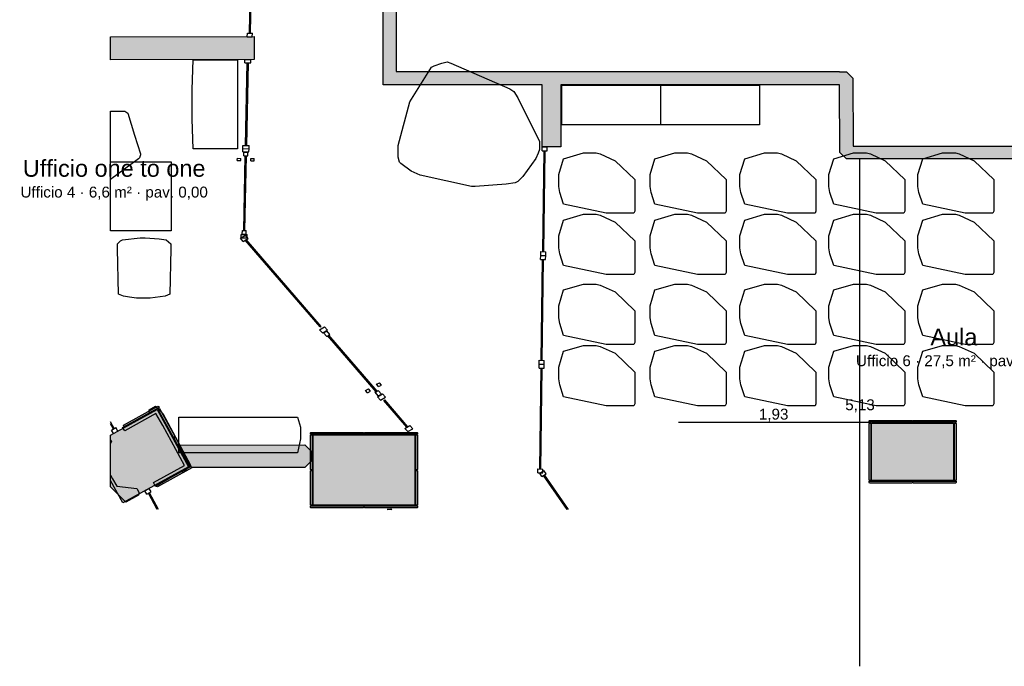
# Model space of a CAD drawing. Header units: millimetres. Extents: x -9985 to 240895, y -184894 to 39395.
# Tile 118 of 164: x 115104 to 125065, y -147394 to -140857. Entities that reach past the tile are written whole.
import ezdxf
from ezdxf.enums import TextEntityAlignment as Align

# ---------------------------------------------------------------- set-up
doc = ezdxf.new("R2010")
doc.units = ezdxf.units.MM
for name, color, linetype in [('A-ARREDI', 9, 'Continuous'), ('A-MISURE', 40, 'Continuous'), ('A-MURI-ESISTENTI', 7, 'Continuous'), ('A-MURI-NUOVI', 40, 'Continuous'), ('A-PARETI-VETRATE', 5, 'Continuous'), ('A-PILASTRI', 8, 'Continuous'), ('A-TESTI', 7, 'Continuous'), ('A-VETRINE', 4, 'Continuous')]:
    doc.layers.add(name, color=color, linetype=linetype)
doc.styles.add('VISIO', font='arial.ttf')

msp = doc.modelspace()

# ---------------------------------------------------------------- hatches: boundary and pattern name
at = {"layer": 'A-MURI-ESISTENTI'}
for points in [[(119227.501, -132885), (119227.495, -132889.995), (119222.501, -132890), (119222.501, -137220), (119157.501, -137285), (119077.505, -137286.127), (119077.501, -137285), (118802.501, -137290), (118802.501, -138840), (118912.501, -138850), (118912.501, -141380), (119489.501, -141381), (120390.501, -141381), (120577.501, -141381), (123397.501, -141381), (123397.501, -141385), (123467.501, -141385), (123532.501, -141450), (123537.501, -142135), (126997.501, -142135), (126997.501, -142265), (123467.501, -142265), (123402.501, -142200), (123397.501, -141515), (120577.501, -141515), (120577.501, -142143), (120390.501, -142143), (120390.501, -141515), (118782.501, -141515), (118782.501, -141381), (118782.501, -132520), (118847.501, -132455), (120097.501, -132455), (120102.501, -132360), (120167.501, -132295), (120267.501, -132295), (120332.501, -132360), (120337.501, -132455), (123197.501, -132455), (123197.501, -132885), (119227.501, -132885)], [(116457.501, -145535), (116772.501, -145365), (116552.501, -144960), (116480.501, -144840), (116167.501, -145015), (116142.501, -144980), (116417.501, -144835), (116412.501, -144800), (116477.501, -144765), (116552.501, -144840), (116832.501, -145360), (116757.501, -145435), (116737.501, -145425), (116477.501, -145575), (116457.501, -145535)], [(116032.501, -145120), (116022.501, -145143.294), (116022.501, -145107.778), (116032.501, -145120)], [(116022.501, -145580), (116022.501, -145461.684), (116042.501, -145500), (116086.501, -145572), (116287.501, -145595), (116312.501, -145640), (116307.501, -145665), (116177.501, -145735), (116022.501, -145580)]]:
    msp.add_hatch(color=7, dxfattribs=at).paths.add_polyline_path(points)
at = {"layer": 'A-MURI-NUOVI'}
for points in [[(116022.501, -141263.313), (116022.501, -141031.375), (117474.501, -141028), (117475.501, -141260), (116022.501, -141263.313)], [(116837.501, -145384), (116712.501, -145160), (117988.501, -145154), (118053.501, -145220), (118053.501, -145320), (117988.501, -145384), (116837.501, -145384)]]:
    msp.add_hatch(color=40, dxfattribs=at).paths.add_polyline_path(points)
at = {"layer": 'A-PILASTRI'}
for points in [[(116146.501, -145742), (116022.501, -145516.616), (116022.501, -145057.547), (116495.501, -144798), (116812.501, -145377), (116146.501, -145742)], [(116160.501, -144973), (116153.501, -144960), (116155.501, -144955), (116501.501, -144765), (116507.501, -144766), (116513.501, -144779), (116160.501, -144973)], [(116501.501, -144794), (116514.501, -144788), (116519.501, -144789), (116673.501, -145069), (116671.501, -145074), (116659.501, -145081), (116501.501, -144794)], [(123696.501, -144927), (123696.501, -144913), (123700.501, -144909), (124130.501, -144909), (124134.501, -144913), (124134.501, -144927), (123696.501, -144927)], [(124140.501, -144927), (124140.501, -144913), (124144.501, -144909), (124574.501, -144909), (124578.501, -144913), (124578.501, -144927), (124140.501, -144927)], [(123714.501, -145515), (123700.501, -145515), (123696.501, -145511), (123696.501, -144939), (123700.501, -144935), (123714.501, -144935), (123714.501, -145515)], [(123722.501, -145515), (123722.501, -144935), (124552.501, -144935), (124552.501, -145515), (123722.501, -145515)], [(124560.501, -144935), (124574.501, -144935), (124578.501, -144939), (124578.501, -145511), (124574.501, -145515), (124560.501, -145515), (124560.501, -144935)], [(116662.501, -145086), (116674.501, -145080), (116679.501, -145081), (116833.501, -145361), (116831.501, -145366), (116819.501, -145373), (116662.501, -145086)], [(118046.501, -145047), (118046.501, -145033), (118050.501, -145029), (118580.501, -145029), (118584.501, -145033), (118584.501, -145047), (118046.501, -145047)], [(118064.501, -145407), (118050.501, -145407), (118046.501, -145403), (118046.501, -145059), (118050.501, -145055), (118064.501, -145055), (118064.501, -145407)], [(118072.501, -145765), (118072.501, -145055), (119102.501, -145055), (119102.501, -145765), (118072.501, -145765)], [(118590.501, -145047), (118590.501, -145033), (118594.501, -145029), (119124.501, -145029), (119128.501, -145033), (119128.501, -145047), (118590.501, -145047)], [(119110.501, -145055), (119124.501, -145055), (119128.501, -145059), (119128.501, -145403), (119124.501, -145407), (119110.501, -145407), (119110.501, -145055)], [(116839.501, -145371), (116845.501, -145384), (116844.501, -145389), (116498.501, -145579), (116492.501, -145578), (116485.501, -145565), (116839.501, -145371)], [(118064.501, -145765), (118050.501, -145765), (118046.501, -145761), (118046.501, -145417), (118050.501, -145413), (118064.501, -145413), (118064.501, -145765)], [(119110.501, -145413), (119124.501, -145413), (119128.501, -145417), (119128.501, -145761), (119124.501, -145765), (119110.501, -145765), (119110.501, -145413)], [(124134.501, -145523), (124134.501, -145537), (124130.501, -145541), (123700.501, -145541), (123696.501, -145537), (123696.501, -145523), (124134.501, -145523)], [(124578.501, -145523), (124578.501, -145537), (124574.501, -145541), (124144.501, -145541), (124140.501, -145537), (124140.501, -145523), (124578.501, -145523)], [(118584.501, -145773), (118584.501, -145787), (118580.501, -145791), (118050.501, -145791), (118046.501, -145787), (118046.501, -145773), (118584.501, -145773)], [(119128.501, -145773), (119128.501, -145787), (119124.501, -145791), (118594.501, -145791), (118590.501, -145787), (118590.501, -145773), (119128.501, -145773)]]:
    msp.add_hatch(color=8, dxfattribs=at).paths.add_polyline_path(points)

# ---------------------------------------------------------------- linework, layer by layer
at = {"layer": 'A-ARREDI'}
for points in [[(116847.801, -141563), (116857.801, -141263), (117307.801, -141263), (117307.801, -142163), (116857.801, -142163), (116847.801, -141863), (116847.801, -141563)], [(116847.801, -141563), (116857.801, -141263), (117307.801, -141263), (117307.801, -142163), (116857.801, -142163), (116847.801, -141863), (116847.801, -141563)], [(119154.001, -142428.1), (119063.001, -142389.1), (118959.001, -142311.1), (118946.001, -142298.1), (118933.001, -142246.1), (118933.001, -142129.1), (119050.001, -141687.1), (119271.001, -141336.1), (119297.001, -141323.1), (119375.001, -141297.1), (119427.001, -141284.1), (119466.001, -141297.1), (120064.001, -141557.1), (120103.001, -141583.1), (120142.001, -141648.1), (120363.001, -142090.1), (120363.001, -142168.1), (120350.001, -142207.1), (120324.001, -142259.1), (120194.001, -142441.1), (120142.001, -142493.1), (120116.001, -142506.1), (120025.001, -142519.1), (119713.001, -142545.1), (119674.001, -142545.1), (119154.001, -142428.1)], [(119154.001, -142428.1), (119063.001, -142389.1), (118959.001, -142311.1), (118946.001, -142298.1), (118933.001, -142246.1), (118933.001, -142129.1), (119050.001, -141687.1), (119271.001, -141336.1), (119297.001, -141323.1), (119375.001, -141297.1), (119427.001, -141284.1), (119466.001, -141297.1), (120064.001, -141557.1), (120103.001, -141583.1), (120142.001, -141648.1), (120363.001, -142090.1), (120363.001, -142168.1), (120350.001, -142207.1), (120324.001, -142259.1), (120194.001, -142441.1), (120142.001, -142493.1), (120116.001, -142506.1), (120025.001, -142519.1), (119713.001, -142545.1), (119674.001, -142545.1), (119154.001, -142428.1)], [(120587.701, -141519.4), (121587.701, -141519.4), (121587.701, -141919.4), (120587.701, -141919.4), (120587.701, -141519.4)], [(120587.701, -141519.4), (121587.701, -141519.4), (121587.701, -141919.4), (120587.701, -141919.4), (120587.701, -141519.4)], [(121588.701, -141519.4), (122588.701, -141519.4), (122588.701, -141919.4), (121588.701, -141919.4), (121588.701, -141519.4)], [(121588.701, -141519.4), (122588.701, -141519.4), (122588.701, -141919.4), (121588.701, -141919.4), (121588.701, -141519.4)], [(116196.501, -141803), (116266.501, -142023), (116326.501, -142213), (116326.501, -142223), (116316.501, -142253), (116306.501, -142263), (116022.501, -142471.824), (116022.501, -141783), (116166.501, -141783), (116196.501, -141803)], [(116196.501, -141803), (116266.501, -142023), (116326.501, -142213), (116326.501, -142223), (116316.501, -142253), (116306.501, -142263), (116022.501, -142471.824), (116022.501, -141783), (116166.501, -141783), (116196.501, -141803)], [(120606.901, -142262.6), (120806.901, -142202.6), (120936.901, -142202.6), (120976.901, -142212.6), (121126.901, -142282.6), (121326.901, -142472.6), (121326.901, -142792.6), (121316.901, -142812.6), (121036.901, -142812.6), (120606.901, -142722.6), (120566.901, -142602.6), (120556.901, -142542.6), (120556.901, -142422.6), (120606.901, -142262.6)], [(120606.901, -142262.6), (120806.901, -142202.6), (120936.901, -142202.6), (120976.901, -142212.6), (121126.901, -142282.6), (121326.901, -142472.6), (121326.901, -142792.6), (121316.901, -142812.6), (121036.901, -142812.6), (120606.901, -142722.6), (120566.901, -142602.6), (120556.901, -142542.6), (120556.901, -142422.6), (120606.901, -142262.6)], [(121530.901, -142262.6), (121730.901, -142202.6), (121860.901, -142202.6), (121900.901, -142212.6), (122050.901, -142282.6), (122250.901, -142472.6), (122250.901, -142792.6), (122240.901, -142812.6), (121960.901, -142812.6), (121530.901, -142722.6), (121490.901, -142602.6), (121480.901, -142542.6), (121480.901, -142422.6), (121530.901, -142262.6)], [(121530.901, -142262.6), (121730.901, -142202.6), (121860.901, -142202.6), (121900.901, -142212.6), (122050.901, -142282.6), (122250.901, -142472.6), (122250.901, -142792.6), (122240.901, -142812.6), (121960.901, -142812.6), (121530.901, -142722.6), (121490.901, -142602.6), (121480.901, -142542.6), (121480.901, -142422.6), (121530.901, -142262.6)], [(122439.901, -142262.6), (122639.901, -142202.6), (122769.901, -142202.6), (122809.901, -142212.6), (122959.901, -142282.6), (123159.901, -142472.6), (123159.901, -142792.6), (123149.901, -142812.6), (122869.901, -142812.6), (122439.901, -142722.6), (122399.901, -142602.6), (122389.901, -142542.6), (122389.901, -142422.6), (122439.901, -142262.6)], [(122439.901, -142262.6), (122639.901, -142202.6), (122769.901, -142202.6), (122809.901, -142212.6), (122959.901, -142282.6), (123159.901, -142472.6), (123159.901, -142792.6), (123149.901, -142812.6), (122869.901, -142812.6), (122439.901, -142722.6), (122399.901, -142602.6), (122389.901, -142542.6), (122389.901, -142422.6), (122439.901, -142262.6)], [(123339.901, -142262.6), (123539.901, -142202.6), (123669.901, -142202.6), (123709.901, -142212.6), (123859.901, -142282.6), (124059.901, -142472.6), (124059.901, -142792.6), (124049.901, -142812.6), (123769.901, -142812.6), (123339.901, -142722.6), (123299.901, -142602.6), (123289.901, -142542.6), (123289.901, -142422.6), (123339.901, -142262.6)], [(123339.901, -142262.6), (123539.901, -142202.6), (123669.901, -142202.6), (123709.901, -142212.6), (123859.901, -142282.6), (124059.901, -142472.6), (124059.901, -142792.6), (124049.901, -142812.6), (123769.901, -142812.6), (123339.901, -142722.6), (123299.901, -142602.6), (123289.901, -142542.6), (123289.901, -142422.6), (123339.901, -142262.6)], [(124239.901, -142262.6), (124439.901, -142202.6), (124569.901, -142202.6), (124609.901, -142212.6), (124759.901, -142282.6), (124959.901, -142472.6), (124959.901, -142792.6), (124949.901, -142812.6), (124669.901, -142812.6), (124239.901, -142722.6), (124199.901, -142602.6), (124189.901, -142542.6), (124189.901, -142422.6), (124239.901, -142262.6)], [(124239.901, -142262.6), (124439.901, -142202.6), (124569.901, -142202.6), (124609.901, -142212.6), (124759.901, -142282.6), (124959.901, -142472.6), (124959.901, -142792.6), (124949.901, -142812.6), (124669.901, -142812.6), (124239.901, -142722.6), (124199.901, -142602.6), (124189.901, -142542.6), (124189.901, -142422.6), (124239.901, -142262.6)], [(116636.501, -142293), (116636.501, -142993), (116022.501, -142993), (116022.501, -142293), (116636.501, -142293)], [(116636.501, -142293), (116636.501, -142993), (116022.501, -142993), (116022.501, -142293), (116636.501, -142293)], [(120606.901, -142882.6), (120806.901, -142822.6), (120936.901, -142822.6), (120976.901, -142832.6), (121126.901, -142902.6), (121326.901, -143092.6), (121326.901, -143412.6), (121316.901, -143432.6), (121036.901, -143432.6), (120606.901, -143342.6), (120566.901, -143222.6), (120556.901, -143162.6), (120556.901, -143042.6), (120606.901, -142882.6)], [(120606.901, -142882.6), (120806.901, -142822.6), (120936.901, -142822.6), (120976.901, -142832.6), (121126.901, -142902.6), (121326.901, -143092.6), (121326.901, -143412.6), (121316.901, -143432.6), (121036.901, -143432.6), (120606.901, -143342.6), (120566.901, -143222.6), (120556.901, -143162.6), (120556.901, -143042.6), (120606.901, -142882.6)], [(121530.901, -142882.6), (121730.901, -142822.6), (121860.901, -142822.6), (121900.901, -142832.6), (122050.901, -142902.6), (122250.901, -143092.6), (122250.901, -143412.6), (122240.901, -143432.6), (121960.901, -143432.6), (121530.901, -143342.6), (121490.901, -143222.6), (121480.901, -143162.6), (121480.901, -143042.6), (121530.901, -142882.6)], [(121530.901, -142882.6), (121730.901, -142822.6), (121860.901, -142822.6), (121900.901, -142832.6), (122050.901, -142902.6), (122250.901, -143092.6), (122250.901, -143412.6), (122240.901, -143432.6), (121960.901, -143432.6), (121530.901, -143342.6), (121490.901, -143222.6), (121480.901, -143162.6), (121480.901, -143042.6), (121530.901, -142882.6)], [(122439.901, -142882.6), (122639.901, -142822.6), (122769.901, -142822.6), (122809.901, -142832.6), (122959.901, -142902.6), (123159.901, -143092.6), (123159.901, -143412.6), (123149.901, -143432.6), (122869.901, -143432.6), (122439.901, -143342.6), (122399.901, -143222.6), (122389.901, -143162.6), (122389.901, -143042.6), (122439.901, -142882.6)], [(122439.901, -142882.6), (122639.901, -142822.6), (122769.901, -142822.6), (122809.901, -142832.6), (122959.901, -142902.6), (123159.901, -143092.6), (123159.901, -143412.6), (123149.901, -143432.6), (122869.901, -143432.6), (122439.901, -143342.6), (122399.901, -143222.6), (122389.901, -143162.6), (122389.901, -143042.6), (122439.901, -142882.6)], [(123339.901, -142882.6), (123539.901, -142822.6), (123669.901, -142822.6), (123709.901, -142832.6), (123859.901, -142902.6), (124059.901, -143092.6), (124059.901, -143412.6), (124049.901, -143432.6), (123769.901, -143432.6), (123339.901, -143342.6), (123299.901, -143222.6), (123289.901, -143162.6), (123289.901, -143042.6), (123339.901, -142882.6)], [(123339.901, -142882.6), (123539.901, -142822.6), (123669.901, -142822.6), (123709.901, -142832.6), (123859.901, -142902.6), (124059.901, -143092.6), (124059.901, -143412.6), (124049.901, -143432.6), (123769.901, -143432.6), (123339.901, -143342.6), (123299.901, -143222.6), (123289.901, -143162.6), (123289.901, -143042.6), (123339.901, -142882.6)], [(124239.901, -142882.6), (124439.901, -142822.6), (124569.901, -142822.6), (124609.901, -142832.6), (124759.901, -142902.6), (124959.901, -143092.6), (124959.901, -143412.6), (124949.901, -143432.6), (124669.901, -143432.6), (124239.901, -143342.6), (124199.901, -143222.6), (124189.901, -143162.6), (124189.901, -143042.6), (124239.901, -142882.6)], [(124239.901, -142882.6), (124439.901, -142822.6), (124569.901, -142822.6), (124609.901, -142832.6), (124759.901, -142902.6), (124959.901, -143092.6), (124959.901, -143412.6), (124949.901, -143432.6), (124669.901, -143432.6), (124239.901, -143342.6), (124199.901, -143222.6), (124189.901, -143162.6), (124189.901, -143042.6), (124239.901, -142882.6)], [(116214.501, -143663), (116154.501, -143653), (116104.501, -143633), (116094.501, -143173), (116094.501, -143123), (116124.501, -143093), (116144.501, -143083), (116324.501, -143063), (116374.501, -143063), (116514.501, -143073), (116584.501, -143083), (116634.501, -143123), (116634.501, -143173), (116624.501, -143633), (116574.501, -143653), (116424.501, -143673), (116284.501, -143673), (116214.501, -143663)], [(116214.501, -143663), (116154.501, -143653), (116104.501, -143633), (116094.501, -143173), (116094.501, -143123), (116124.501, -143093), (116144.501, -143083), (116324.501, -143063), (116374.501, -143063), (116514.501, -143073), (116584.501, -143083), (116634.501, -143123), (116634.501, -143173), (116624.501, -143633), (116574.501, -143653), (116424.501, -143673), (116284.501, -143673), (116214.501, -143663)], [(120606.901, -143589.6), (120806.901, -143529.6), (120936.901, -143529.6), (120976.901, -143539.6), (121126.901, -143609.6), (121326.901, -143799.6), (121326.901, -144119.6), (121316.901, -144139.6), (121036.901, -144139.6), (120606.901, -144049.6), (120566.901, -143929.6), (120556.901, -143869.6), (120556.901, -143749.6), (120606.901, -143589.6)], [(120606.901, -143589.6), (120806.901, -143529.6), (120936.901, -143529.6), (120976.901, -143539.6), (121126.901, -143609.6), (121326.901, -143799.6), (121326.901, -144119.6), (121316.901, -144139.6), (121036.901, -144139.6), (120606.901, -144049.6), (120566.901, -143929.6), (120556.901, -143869.6), (120556.901, -143749.6), (120606.901, -143589.6)], [(121530.901, -143589.6), (121730.901, -143529.6), (121860.901, -143529.6), (121900.901, -143539.6), (122050.901, -143609.6), (122250.901, -143799.6), (122250.901, -144119.6), (122240.901, -144139.6), (121960.901, -144139.6), (121530.901, -144049.6), (121490.901, -143929.6), (121480.901, -143869.6), (121480.901, -143749.6), (121530.901, -143589.6)], [(121530.901, -143589.6), (121730.901, -143529.6), (121860.901, -143529.6), (121900.901, -143539.6), (122050.901, -143609.6), (122250.901, -143799.6), (122250.901, -144119.6), (122240.901, -144139.6), (121960.901, -144139.6), (121530.901, -144049.6), (121490.901, -143929.6), (121480.901, -143869.6), (121480.901, -143749.6), (121530.901, -143589.6)], [(122439.901, -143589.6), (122639.901, -143529.6), (122769.901, -143529.6), (122809.901, -143539.6), (122959.901, -143609.6), (123159.901, -143799.6), (123159.901, -144119.6), (123149.901, -144139.6), (122869.901, -144139.6), (122439.901, -144049.6), (122399.901, -143929.6), (122389.901, -143869.6), (122389.901, -143749.6), (122439.901, -143589.6)], [(122439.901, -143589.6), (122639.901, -143529.6), (122769.901, -143529.6), (122809.901, -143539.6), (122959.901, -143609.6), (123159.901, -143799.6), (123159.901, -144119.6), (123149.901, -144139.6), (122869.901, -144139.6), (122439.901, -144049.6), (122399.901, -143929.6), (122389.901, -143869.6), (122389.901, -143749.6), (122439.901, -143589.6)], [(123339.901, -143589.6), (123539.901, -143529.6), (123669.901, -143529.6), (123709.901, -143539.6), (123859.901, -143609.6), (124059.901, -143799.6), (124059.901, -144119.6), (124049.901, -144139.6), (123769.901, -144139.6), (123339.901, -144049.6), (123299.901, -143929.6), (123289.901, -143869.6), (123289.901, -143749.6), (123339.901, -143589.6)], [(123339.901, -143589.6), (123539.901, -143529.6), (123669.901, -143529.6), (123709.901, -143539.6), (123859.901, -143609.6), (124059.901, -143799.6), (124059.901, -144119.6), (124049.901, -144139.6), (123769.901, -144139.6), (123339.901, -144049.6), (123299.901, -143929.6), (123289.901, -143869.6), (123289.901, -143749.6), (123339.901, -143589.6)], [(124239.901, -143589.6), (124439.901, -143529.6), (124569.901, -143529.6), (124609.901, -143539.6), (124759.901, -143609.6), (124959.901, -143799.6), (124959.901, -144119.6), (124949.901, -144139.6), (124669.901, -144139.6), (124239.901, -144049.6), (124199.901, -143929.6), (124189.901, -143869.6), (124189.901, -143749.6), (124239.901, -143589.6)], [(124239.901, -143589.6), (124439.901, -143529.6), (124569.901, -143529.6), (124609.901, -143539.6), (124759.901, -143609.6), (124959.901, -143799.6), (124959.901, -144119.6), (124949.901, -144139.6), (124669.901, -144139.6), (124239.901, -144049.6), (124199.901, -143929.6), (124189.901, -143869.6), (124189.901, -143749.6), (124239.901, -143589.6)], [(120606.901, -144209.6), (120806.901, -144149.6), (120936.901, -144149.6), (120976.901, -144159.6), (121126.901, -144229.6), (121326.901, -144419.6), (121326.901, -144739.6), (121316.901, -144759.6), (121036.901, -144759.6), (120606.901, -144669.6), (120566.901, -144549.6), (120556.901, -144489.6), (120556.901, -144369.6), (120606.901, -144209.6)], [(120606.901, -144209.6), (120806.901, -144149.6), (120936.901, -144149.6), (120976.901, -144159.6), (121126.901, -144229.6), (121326.901, -144419.6), (121326.901, -144739.6), (121316.901, -144759.6), (121036.901, -144759.6), (120606.901, -144669.6), (120566.901, -144549.6), (120556.901, -144489.6), (120556.901, -144369.6), (120606.901, -144209.6)], [(121530.901, -144209.6), (121730.901, -144149.6), (121860.901, -144149.6), (121900.901, -144159.6), (122050.901, -144229.6), (122250.901, -144419.6), (122250.901, -144739.6), (122240.901, -144759.6), (121960.901, -144759.6), (121530.901, -144669.6), (121490.901, -144549.6), (121480.901, -144489.6), (121480.901, -144369.6), (121530.901, -144209.6)], [(121530.901, -144209.6), (121730.901, -144149.6), (121860.901, -144149.6), (121900.901, -144159.6), (122050.901, -144229.6), (122250.901, -144419.6), (122250.901, -144739.6), (122240.901, -144759.6), (121960.901, -144759.6), (121530.901, -144669.6), (121490.901, -144549.6), (121480.901, -144489.6), (121480.901, -144369.6), (121530.901, -144209.6)], [(122439.901, -144209.6), (122639.901, -144149.6), (122769.901, -144149.6), (122809.901, -144159.6), (122959.901, -144229.6), (123159.901, -144419.6), (123159.901, -144739.6), (123149.901, -144759.6), (122869.901, -144759.6), (122439.901, -144669.6), (122399.901, -144549.6), (122389.901, -144489.6), (122389.901, -144369.6), (122439.901, -144209.6)], [(122439.901, -144209.6), (122639.901, -144149.6), (122769.901, -144149.6), (122809.901, -144159.6), (122959.901, -144229.6), (123159.901, -144419.6), (123159.901, -144739.6), (123149.901, -144759.6), (122869.901, -144759.6), (122439.901, -144669.6), (122399.901, -144549.6), (122389.901, -144489.6), (122389.901, -144369.6), (122439.901, -144209.6)], [(123339.901, -144209.6), (123539.901, -144149.6), (123669.901, -144149.6), (123709.901, -144159.6), (123859.901, -144229.6), (124059.901, -144419.6), (124059.901, -144739.6), (124049.901, -144759.6), (123769.901, -144759.6), (123339.901, -144669.6), (123299.901, -144549.6), (123289.901, -144489.6), (123289.901, -144369.6), (123339.901, -144209.6)], [(123339.901, -144209.6), (123539.901, -144149.6), (123669.901, -144149.6), (123709.901, -144159.6), (123859.901, -144229.6), (124059.901, -144419.6), (124059.901, -144739.6), (124049.901, -144759.6), (123769.901, -144759.6), (123339.901, -144669.6), (123299.901, -144549.6), (123289.901, -144489.6), (123289.901, -144369.6), (123339.901, -144209.6)], [(124239.901, -144209.6), (124439.901, -144149.6), (124569.901, -144149.6), (124609.901, -144159.6), (124759.901, -144229.6), (124959.901, -144419.6), (124959.901, -144739.6), (124949.901, -144759.6), (124669.901, -144759.6), (124239.901, -144669.6), (124199.901, -144549.6), (124189.901, -144489.6), (124189.901, -144369.6), (124239.901, -144209.6)], [(124239.901, -144209.6), (124439.901, -144149.6), (124569.901, -144149.6), (124609.901, -144159.6), (124759.901, -144229.6), (124959.901, -144419.6), (124959.901, -144739.6), (124949.901, -144759.6), (124669.901, -144759.6), (124239.901, -144669.6), (124199.901, -144549.6), (124189.901, -144489.6), (124189.901, -144369.6), (124239.901, -144209.6)], [(116714.401, -144875.7), (117914.401, -144875.7), (117944.401, -144975.7), (117944.401, -145095.7), (117914.401, -145235.7), (116714.401, -145235.7), (116714.401, -144875.7)], [(116714.401, -144875.7), (117914.401, -144875.7), (117944.401, -144975.7), (117944.401, -145095.7), (117914.401, -145235.7), (116714.401, -145235.7), (116714.401, -144875.7)], [(118857.793, -145800.704), (118867.889, -145807.5), (118821.484, -145807.5), (118857.793, -145800.704)], [(118857.793, -145800.704), (118867.889, -145807.5), (118821.484, -145807.5), (118857.793, -145800.704)]]:
    msp.add_lwpolyline(points, close=True, dxfattribs=at)
at = {"layer": 'A-MISURE'}
for p, q in [((123605.001, -147394), (123605.001, -142266)), ((121767.501, -144925), (123695.501, -144925))]:
    msp.add_line(p, q, dxfattribs=at)
at = {"layer": 'A-MURI-ESISTENTI'}
for points in [[(126997.501, -142265), (123467.501, -142265), (123402.501, -142200), (123397.501, -141515), (120577.501, -141515), (120577.501, -142143), (120390.501, -142143), (120390.501, -141515), (118782.501, -141515), (118782.501, -141381), (118782.501, -132520)], [(118912.501, -138850), (118912.501, -141380), (119489.501, -141381), (120390.501, -141381), (120577.501, -141381), (123397.501, -141381), (123397.501, -141385), (123467.501, -141385), (123532.501, -141450), (123537.501, -142135), (126997.501, -142135)]]:
    msp.add_lwpolyline(points, dxfattribs=at)
for points in [[(116457.501, -145535), (116772.501, -145365), (116552.501, -144960), (116480.501, -144840), (116167.501, -145015), (116142.501, -144980), (116417.501, -144835), (116412.501, -144800), (116477.501, -144765), (116552.501, -144840), (116832.501, -145360), (116757.501, -145435), (116737.501, -145425), (116477.501, -145575), (116457.501, -145535)], [(116032.501, -145120), (116022.501, -145143.294), (116022.501, -145107.778), (116032.501, -145120)], [(116022.501, -145580), (116022.501, -145461.684), (116042.501, -145500), (116086.501, -145572), (116287.501, -145595), (116312.501, -145640), (116307.501, -145665), (116177.501, -145735), (116022.501, -145580)]]:
    msp.add_lwpolyline(points, close=True, dxfattribs=at)
at = {"layer": 'A-MURI-NUOVI'}
for points in [[(116022.501, -141263.313), (116022.501, -141031.375), (117474.501, -141028), (117475.501, -141260), (116022.501, -141263.313)], [(116837.501, -145384), (116712.501, -145160), (117988.501, -145154), (118053.501, -145220), (118053.501, -145320), (117988.501, -145384), (116837.501, -145384)]]:
    msp.add_lwpolyline(points, close=True, dxfattribs=at)
at = {"layer": 'A-PARETI-VETRATE'}
for p, q in [((117427.701, -140992.5), (117491.801, -137727)), ((117437.701, -140992.7), (117501.801, -137727.2)), ((117407.001, -141029.8), (117407.701, -140992.2)), ((117407.001, -141029.8), (117457.001, -141030.7)), ((117407.701, -140992.2), (117457.701, -140993)), ((117427.701, -140992.5), (117437.701, -140992.7)), ((117457.001, -141030.7), (117457.701, -140993)), ((117380.401, -141292.7), (117381.101, -141259.9)), ((117380.401, -141292.7), (117442.401, -141293.2)), ((117381.101, -141259.9), (117443.101, -141260.4)), ((117387.901, -142128), (117405.201, -141292.9)), ((117400.301, -142128.1), (117417.601, -141293)), ((117405.201, -141292.9), (117417.601, -141293)), ((117442.401, -141293.2), (117443.101, -141260.4)), ((117362.401, -142160.6), (117363.101, -142127.8)), ((117363.101, -142127.8), (117425.101, -142128.3)), ((117387.901, -142128), (117400.301, -142128.1)), ((117424.401, -142161.1), (117425.101, -142128.3)), ((117361.801, -142193.4), (117362.401, -142160.6)), ((117361.801, -142193.4), (117423.801, -142194)), ((117362.401, -142160.6), (117424.401, -142161.2)), ((117362.401, -142160.6), (117424.401, -142161.1)), ((117370.101, -142988.5), (117385.701, -142233.8)), ((117372.101, -142233.7), (117372.901, -142196.8)), ((117372.101, -142233.7), (117411.801, -142234)), ((117372.901, -142196.8), (117412.501, -142197.1)), ((117382.501, -142988.6), (117398.101, -142233.9)), ((117385.701, -142233.8), (117398.101, -142233.9)), ((117411.801, -142234), (117412.501, -142197.1)), ((117423.801, -142194), (117424.401, -142161.2)), ((120389.601, -142183.3), (120390.101, -142143.3)), ((120389.601, -142183.3), (120439.601, -142184)), ((120390.101, -142143.3), (120440.101, -142144)), ((120395.601, -143202.2), (120409.601, -142183.6)), ((120405.601, -143202.3), (120419.601, -142183.7)), ((120409.601, -142183.6), (120419.601, -142183.7)), ((120439.601, -142184), (120440.101, -142144)), ((117305.401, -142281.4), (117305.901, -142258.5)), ((117305.401, -142281.4), (117340.101, -142281.8)), ((117305.901, -142258.5), (117340.601, -142258.8)), ((117340.101, -142281.8), (117340.601, -142258.8)), ((117441.801, -142282.7), (117442.201, -142259.7)), ((117441.801, -142282.7), (117476.501, -142283)), ((117442.201, -142259.7), (117477.001, -142260)), ((117476.501, -142283), (117477.001, -142260)), ((117337.001, -143065.1), (117387.801, -143036.5)), ((117343.801, -143061.3), (117344.501, -143028.5)), ((117344.501, -143028.5), (117406.501, -143029)), ((117355.701, -143025.3), (117356.501, -142988.4)), ((117355.701, -143025.3), (117395.401, -143025.7)), ((117356.501, -142988.4), (117396.101, -142988.8)), ((117370.101, -142988.5), (117382.501, -142988.6)), ((117416.201, -143069.3), (117387.801, -143036.5)), ((117395.401, -143025.7), (117396.101, -142988.8)), ((117405.801, -143061.8), (117406.501, -143029)), ((117365.301, -143097.9), (117337.001, -143065.1)), ((117343.801, -143061.3), (117405.801, -143061.8)), ((117365.301, -143097.9), (117416.201, -143069.3)), ((117385.701, -143086.5), (117395.801, -143080.7)), ((118144.001, -143963.2), (117385.701, -143086.5)), ((118154.101, -143957.5), (117395.801, -143080.7)), ((120375.101, -143241.9), (120375.601, -143201.9)), ((120375.601, -143201.9), (120425.601, -143202.6)), ((120395.601, -143202.2), (120405.601, -143202.3)), ((120425.101, -143242.6), (120425.601, -143202.6)), ((120374.501, -143281.9), (120375.101, -143241.9)), ((120374.501, -143281.9), (120424.501, -143282.6)), ((120375.101, -143241.9), (120425.101, -143242.6)), ((120375.101, -143241.9), (120425.101, -143242.6)), ((120380.601, -144300.7), (120394.501, -143282.2)), ((120390.601, -144300.9), (120404.501, -143282.3)), ((120394.501, -143282.2), (120404.501, -143282.3)), ((120424.501, -143282.6), (120425.101, -143242.6)), ((118137.801, -143991.1), (118188.701, -143962.5)), ((118166.201, -144023.9), (118137.801, -143991.1)), ((118144.001, -143963.2), (118154.101, -143957.5)), ((118166.201, -144023.9), (118217.001, -143995.3)), ((118178.201, -144022), (118210.701, -144003.7)), ((118210.101, -144058.9), (118178.201, -144022)), ((118217.001, -143995.3), (118188.701, -143962.5)), ((118242.601, -144040.6), (118210.701, -144003.7)), ((118210.101, -144058.9), (118242.601, -144040.6)), ((118221.301, -144052.6), (118231.401, -144046.9)), ((118710.301, -144618.1), (118221.301, -144052.6)), ((118720.501, -144612.3), (118231.401, -144046.9)), ((120360.001, -144340.5), (120360.601, -144300.5)), ((120360.601, -144300.5), (120410.601, -144301.1)), ((120380.601, -144300.7), (120390.601, -144300.9)), ((120410.001, -144341.1), (120410.601, -144301.1)), ((120359.501, -144380.4), (120360.001, -144340.5)), ((120359.501, -144380.4), (120409.501, -144381.1)), ((120360.001, -144340.5), (120410.001, -144341.1)), ((120360.001, -144340.5), (120410.001, -144341.1)), ((120365.501, -145399.3), (120379.501, -144380.7)), ((120375.501, -145399.4), (120389.501, -144380.9)), ((120379.501, -144380.7), (120389.501, -144380.9)), ((120409.501, -144381.1), (120410.001, -144341.1)), ((118715.201, -144543.3), (118743.701, -144527.3)), ((118763.601, -144550.3), (118743.701, -144527.3)), ((118603.301, -144606.3), (118631.801, -144590.3)), ((118623.201, -144629.2), (118603.301, -144606.3)), ((118623.201, -144629.2), (118651.701, -144613.2)), ((118651.701, -144613.2), (118631.801, -144590.3)), ((118699.101, -144624.3), (118731.601, -144606)), ((118731.001, -144661.3), (118699.101, -144624.3)), ((118710.301, -144618.1), (118720.501, -144612.3)), ((118735.101, -144566.3), (118715.201, -144543.3)), ((118763.601, -144643), (118731.601, -144606)), ((118735.101, -144566.3), (118763.601, -144550.3)), ((118724.701, -144669.7), (118775.601, -144641.1)), ((118753.101, -144702.5), (118724.701, -144669.7)), ((118731.001, -144661.3), (118763.601, -144643)), ((118753.101, -144702.5), (118803.901, -144673.9)), ((118803.901, -144673.9), (118775.601, -144641.1)), ((118787.601, -144707.5), (118797.801, -144701.7)), ((119021.301, -144977.7), (118787.601, -144707.5)), ((119031.501, -144972), (118797.801, -144701.7)), ((119001.001, -144989.1), (119051.801, -144960.5)), ((119029.401, -145022), (119001.001, -144989.1)), ((119021.301, -144977.7), (119031.501, -144972)), ((119029.401, -145022), (119080.201, -144993.3)), ((119080.201, -144993.3), (119051.801, -144960.5)), ((120345.001, -145439), (120345.501, -145399)), ((120345.501, -145399), (120395.501, -145399.7)), ((120364.601, -145442.8), (120405.701, -145414.2)), ((120365.501, -145399.3), (120375.501, -145399.4)), ((120395.001, -145439.7), (120395.501, -145399.7)), ((120428.501, -145447), (120405.701, -145414.2)), ((120345.001, -145439), (120395.001, -145439.7)), ((120387.501, -145475.6), (120364.601, -145442.8)), ((120387.501, -145475.6), (120428.501, -145447)), ((120403.901, -145464.2), (120412.101, -145458.5)), ((120643.377, -145807.5), (120403.901, -145464.2)), ((120655.553, -145807.5), (120412.101, -145458.5))]:
    msp.add_line(p, q, dxfattribs=at)
at = {"layer": 'A-PILASTRI'}
for points in [[(116146.501, -145742), (116022.501, -145516.616), (116022.501, -145057.547), (116495.501, -144798), (116812.501, -145377), (116146.501, -145742)], [(116160.501, -144973), (116153.501, -144960), (116155.501, -144955), (116501.501, -144765), (116507.501, -144766), (116513.501, -144779), (116160.501, -144973)], [(116501.501, -144794), (116514.501, -144788), (116519.501, -144789), (116673.501, -145069), (116671.501, -145074), (116659.501, -145081), (116501.501, -144794)], [(123696.501, -144927), (123696.501, -144913), (123700.501, -144909), (124130.501, -144909), (124134.501, -144913), (124134.501, -144927), (123696.501, -144927)], [(124140.501, -144927), (124140.501, -144913), (124144.501, -144909), (124574.501, -144909), (124578.501, -144913), (124578.501, -144927), (124140.501, -144927)], [(123714.501, -145515), (123700.501, -145515), (123696.501, -145511), (123696.501, -144939), (123700.501, -144935), (123714.501, -144935), (123714.501, -145515)], [(123722.501, -145515), (123722.501, -144935), (124552.501, -144935), (124552.501, -145515), (123722.501, -145515)], [(124560.501, -144935), (124574.501, -144935), (124578.501, -144939), (124578.501, -145511), (124574.501, -145515), (124560.501, -145515), (124560.501, -144935)], [(116662.501, -145086), (116674.501, -145080), (116679.501, -145081), (116833.501, -145361), (116831.501, -145366), (116819.501, -145373), (116662.501, -145086)], [(118046.501, -145047), (118046.501, -145033), (118050.501, -145029), (118580.501, -145029), (118584.501, -145033), (118584.501, -145047), (118046.501, -145047)], [(118064.501, -145407), (118050.501, -145407), (118046.501, -145403), (118046.501, -145059), (118050.501, -145055), (118064.501, -145055), (118064.501, -145407)], [(118072.501, -145765), (118072.501, -145055), (119102.501, -145055), (119102.501, -145765), (118072.501, -145765)], [(118590.501, -145047), (118590.501, -145033), (118594.501, -145029), (119124.501, -145029), (119128.501, -145033), (119128.501, -145047), (118590.501, -145047)], [(119110.501, -145055), (119124.501, -145055), (119128.501, -145059), (119128.501, -145403), (119124.501, -145407), (119110.501, -145407), (119110.501, -145055)], [(116839.501, -145371), (116845.501, -145384), (116844.501, -145389), (116498.501, -145579), (116492.501, -145578), (116485.501, -145565), (116839.501, -145371)], [(118064.501, -145765), (118050.501, -145765), (118046.501, -145761), (118046.501, -145417), (118050.501, -145413), (118064.501, -145413), (118064.501, -145765)], [(119110.501, -145413), (119124.501, -145413), (119128.501, -145417), (119128.501, -145761), (119124.501, -145765), (119110.501, -145765), (119110.501, -145413)], [(124134.501, -145523), (124134.501, -145537), (124130.501, -145541), (123700.501, -145541), (123696.501, -145537), (123696.501, -145523), (124134.501, -145523)], [(124578.501, -145523), (124578.501, -145537), (124574.501, -145541), (124144.501, -145541), (124140.501, -145537), (124140.501, -145523), (124578.501, -145523)], [(118584.501, -145773), (118584.501, -145787), (118580.501, -145791), (118050.501, -145791), (118046.501, -145787), (118046.501, -145773), (118584.501, -145773)], [(119128.501, -145773), (119128.501, -145787), (119124.501, -145791), (118594.501, -145791), (118590.501, -145787), (118590.501, -145773), (119128.501, -145773)]]:
    msp.add_lwpolyline(points, close=True, dxfattribs=at)
at = {"layer": 'A-VETRINE'}
for p, q in [((116060.501, -144991.1), (116022.501, -144921.935)), ((116051.701, -144995.9), (116022.501, -144942.754)), ((116034.201, -145005.5), (116078.001, -144981.5)), ((116053.401, -145040.6), (116034.201, -145005.5)), ((116051.701, -144995.9), (116060.501, -144991.1)), ((116053.401, -145040.6), (116097.301, -145016.5)), ((116097.301, -145016.5), (116078.001, -144981.5)), ((116370.101, -145619.8), (116413.901, -145595.7)), ((116389.401, -145654.8), (116370.101, -145619.8)), ((116433.201, -145630.8), (116413.901, -145595.7)), ((116389.401, -145654.8), (116433.201, -145630.8)), ((116406.901, -145645.2), (116415.701, -145640.4)), ((116496.003, -145807.5), (116406.901, -145645.2)), ((116507.438, -145807.5), (116415.701, -145640.4))]:
    msp.add_line(p, q, dxfattribs=at)

# ---------------------------------------------------------------- texts
at = {"layer": 'A-MISURE', "style": 'VISIO'}
for s, p in [('5,13', (123605.001, -144750)), ('1,93', (122731.501, -144845))]:
    msp.add_text(s, height=110, dxfattribs=at).set_placement(p, align=Align.MIDDLE_CENTER)
at = {"layer": 'A-TESTI', "style": 'VISIO'}
for s, height, p in [('Ufficio one to one', 170, (116059.762, -142360)), ('Ufficio 4 · 6,6 m² · pav. 0,00', 110, (116059.762, -142600)), ('Aula', 170, (124555.001, -144065)), ('Ufficio 6 · 27,5 m² · pav. 0,00', 110, (124555.001, -144305))]:
    msp.add_text(s, height=height, dxfattribs=at).set_placement(p, align=Align.MIDDLE_CENTER)

doc.saveas('drawing.dxf')
